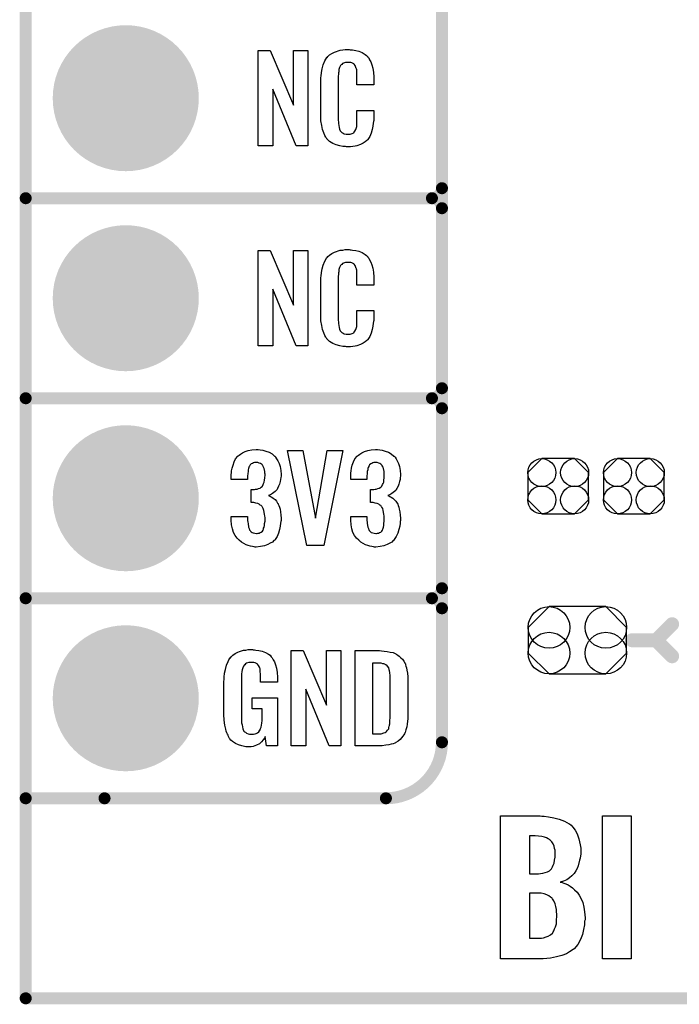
# Model space of a CAD drawing. Extents: x -0.07 to 0.95, y -0.15 to 1.54.
# Tile 1 of 10: x -0.05 to 0.28, y -0.15 to 0.34. Entities that reach past the tile are written whole.
import ezdxf

# ---------------------------------------------------------------- set-up
doc = ezdxf.new("R2010")
doc.units = 0
doc.layers.get('0').update_dxf_attribs({"linetype": 'CONTINUOUS'})
for name, color, linetype in [('gko', 6, 'CONTINUOUS'), ('gto', 2, 'CONTINUOUS'), ('gts', 1, 'CONTINUOUS')]:
    doc.layers.add(name, color=color, linetype=linetype)

# ---------------------------------------------------------------- blocks, each defined once
blk = doc.blocks.new('D34')
at = {"const_width": 0.003}
blk.add_lwpolyline([(-0.0015, 0, 1), (0.0015, 0, 1)], format="xyb", close=True, dxfattribs=at)
blk = doc.blocks.new('D37')
at = {"const_width": 0.0035}
blk.add_lwpolyline([(-0.00175, 0, 1), (0.00175, 0, 1)], format="xyb", close=True, dxfattribs=at)
blk = doc.blocks.new('D89')
blk.add_lwpolyline([(-0.0152, 0.0068), (-0.0152, -0.0068), (-0.0082, -0.0138), (0.0082, -0.0138), (0.0152, -0.0068), (0.0152, 0.0068), (0.0082, 0.0138), (-0.0082, 0.0138)], close=True)
for centre in [(-0.0082, 0.0068), (0.0082, 0.0068), (-0.0082, -0.0068), (0.0082, -0.0068)]:
    blk.add_circle(centre, 0.007)
blk = doc.blocks.new('D95')
blk.add_lwpolyline([(-0.0142, -0.0168), (0.0142, -0.0168), (0.0246, -0.0064), (0.0246, 0.0064), (0.0142, 0.0168), (-0.0142, 0.0168), (-0.0246, 0.0064), (-0.0246, -0.0064)], close=True)
for centre in [(-0.0142, 0.0064), (0.0142, 0.0064), (-0.0142, -0.0064), (0.0142, -0.0064)]:
    blk.add_circle(centre, 0.0104)
blk = doc.blocks.new('D53')
at = {"const_width": 0.0365}
blk.add_lwpolyline([(-0.01825, 0, 1), (0.01825, 0, 1)], format="xyb", close=True, dxfattribs=at)

msp = doc.modelspace()

# ---------------------------------------------------------------- linework, layer by layer
at = {"layer": 'gko', "color": 6, "const_width": 0.006}
for points in [[(-0.05, -0.15), (-0.05, 1.45)], [(-0.05, -0.15), (0.85, -0.15)]]:
    msp.add_lwpolyline(points, dxfattribs=at)
at = {"layer": 'gto', "color": 2}
for points, const_width in [([(0.158, -0.022), (0.158, 0.722)], 0.006), ([(0.158, 0.255), (0.158, 0.345)], 0.006), ([(-0.05, 0.25), (0.153, 0.25)], 0.006), ([(-0.05, 0.25), (0.153, 0.25)], 0.006), ([(0.153, 0.25), (0.153, 0.25)], 0.006), ([(0.153, 0.25), (0.153, 0.25)], 0.006), ([(0.158, 0.245), (0.158, 0.245)], 0.006), ([(0.158, 0.245), (0.158, 0.245)], 0.006), ([(0.158, 0.245), (0.158, 0.245)], 0.006), ([(0.158, 0.245), (0.158, 0.245)], 0.006), ([(0.158, 0.155), (0.158, 0.245)], 0.006), ([(-0.05, 0.15), (0.153, 0.15)], 0.006), ([(-0.05, 0.15), (0.153, 0.15)], 0.006), ([(0.153, 0.15), (0.153, 0.15)], 0.006), ([(0.153, 0.15), (0.153, 0.15)], 0.006), ([(0.158, 0.145), (0.158, 0.145)], 0.006), ([(0.158, 0.145), (0.158, 0.145)], 0.006), ([(0.158, 0.145), (0.158, 0.145)], 0.006), ([(0.158, 0.145), (0.158, 0.145)], 0.006), ([(0.158, 0.055), (0.158, 0.145)], 0.006), ([(-0.05, 0.05), (0.153, 0.05)], 0.006), ([(-0.05, 0.05), (0.153, 0.05)], 0.006), ([(0.153, 0.05), (0.153, 0.05)], 0.006), ([(0.153, 0.05), (0.153, 0.05)], 0.006), ([(0.158, 0.045), (0.158, 0.045)], 0.006), ([(0.158, 0.045), (0.158, 0.045)], 0.006), ([(0.158, 0.045), (0.158, 0.045)], 0.006), ([(0.158, 0.045), (0.158, 0.045)], 0.006), ([(0.265, 0.029), (0.273, 0.037)], 0.007), ([(0.253, 0.029), (0.265, 0.029)], 0.007), ([(0.265, 0.029), (0.273, 0.021)], 0.007), ([(-0.05, -0.05), (0.13, -0.05)], 0.006), ([(-0.05, -0.05), (-0.0106, -0.05)], 0.006), ([(0.13, -0.05), (0.13, -0.05)], 0.006), ([(0.13, -0.05), (0.13, -0.05)], 0.006)]:
    msp.add_lwpolyline(points, dxfattribs=dict(at, const_width=const_width))
for points in [[(0.0909, 0.2762), (0.0852, 0.2762), (0.0735, 0.3046), (0.0735, 0.2762), (0.0661, 0.2762), (0.0661, 0.3238), (0.0722, 0.3238), (0.0838, 0.2966), (0.0838, 0.3238), (0.0909, 0.3238), (0.0909, 0.2762)], [(0.1121, 0.3242), (0.1127, 0.3242), (0.1133, 0.3241), (0.1149, 0.3239), (0.1165, 0.3235), (0.1181, 0.3228), (0.1196, 0.3219), (0.1203, 0.3214), (0.1209, 0.3207), (0.121, 0.3205), (0.1214, 0.3201), (0.1218, 0.3192), (0.1224, 0.3181), (0.1229, 0.3167), (0.1234, 0.315), (0.1238, 0.3129), (0.1239, 0.3106), (0.1239, 0.3066), (0.1155, 0.3066), (0.1155, 0.3107), (0.1155, 0.3108), (0.1155, 0.3111), (0.1155, 0.3116), (0.1155, 0.3121), (0.1154, 0.3134), (0.1154, 0.3141), (0.1153, 0.3146), (0.1153, 0.3147), (0.1152, 0.3149), (0.115, 0.3154), (0.1146, 0.3163), (0.1141, 0.317), (0.1139, 0.3172), (0.1137, 0.3173), (0.1133, 0.3175), (0.1129, 0.3177), (0.1124, 0.3178), (0.1117, 0.3179), (0.1106, 0.3179), (0.1103, 0.3179), (0.1098, 0.3179), (0.1088, 0.3175), (0.1083, 0.3173), (0.1079, 0.3169), (0.1077, 0.3167), (0.1073, 0.3163), (0.1068, 0.3154), (0.1065, 0.3143), (0.1065, 0.3142), (0.1065, 0.3141), (0.1064, 0.3137), (0.1064, 0.3132), (0.1063, 0.3127), (0.1063, 0.3119), (0.1062, 0.3111), (0.1062, 0.3102), (0.1062, 0.2895), (0.1062, 0.2894), (0.1062, 0.2889), (0.1063, 0.2882), (0.1063, 0.2873), (0.1067, 0.2854), (0.1068, 0.2845), (0.1072, 0.2837), (0.1073, 0.2836), (0.1074, 0.2834), (0.1077, 0.2832), (0.108, 0.2829), (0.1086, 0.2825), (0.1092, 0.2822), (0.1101, 0.2821), (0.111, 0.282), (0.1114, 0.282), (0.1117, 0.2821), (0.1121, 0.2821), (0.1131, 0.2823), (0.1136, 0.2826), (0.114, 0.2829), (0.1141, 0.2829), (0.1141, 0.2831), (0.1145, 0.2835), (0.115, 0.2844), (0.1153, 0.2854), (0.1153, 0.2855), (0.1154, 0.2857), (0.1154, 0.286), (0.1154, 0.2865), (0.1154, 0.2871), (0.1155, 0.2878), (0.1155, 0.2886), (0.1155, 0.2895), (0.1155, 0.2938), (0.1239, 0.2938), (0.1239, 0.29), (0.1239, 0.2899), (0.1239, 0.2897), (0.1239, 0.2894), (0.1239, 0.2889), (0.1238, 0.2883), (0.1237, 0.2876), (0.1235, 0.2861), (0.1231, 0.2844), (0.1227, 0.2826), (0.1219, 0.2809), (0.121, 0.2794), (0.1209, 0.2792), (0.1204, 0.2788), (0.1197, 0.2782), (0.1187, 0.2775), (0.1173, 0.2769), (0.1155, 0.2762), (0.1146, 0.276), (0.1135, 0.2759), (0.1123, 0.2757), (0.1103, 0.2757), (0.1098, 0.2758), (0.1092, 0.2758), (0.1085, 0.2759), (0.1069, 0.2762), (0.1052, 0.2767), (0.1034, 0.2774), (0.1018, 0.2784), (0.1011, 0.279), (0.1005, 0.2797), (0.1005, 0.2798), (0.1004, 0.2799), (0.1002, 0.2802), (0.1, 0.2805), (0.0995, 0.2814), (0.099, 0.2827), (0.0983, 0.2844), (0.0979, 0.2864), (0.0975, 0.2887), (0.0974, 0.2914), (0.0974, 0.3083), (0.0974, 0.3084), (0.0974, 0.3087), (0.0974, 0.3091), (0.0975, 0.3096), (0.0975, 0.3103), (0.0976, 0.311), (0.0978, 0.3128), (0.0981, 0.3147), (0.0987, 0.3167), (0.0994, 0.3186), (0.1005, 0.3203), (0.1005, 0.3203), (0.1006, 0.3204), (0.101, 0.3209), (0.1018, 0.3216), (0.103, 0.3223), (0.1043, 0.323), (0.1053, 0.3234), (0.1062, 0.3237), (0.1072, 0.324), (0.1084, 0.3241), (0.1096, 0.3243), (0.1116, 0.3243), (0.1121, 0.3242)], [(0.0909, 0.1762), (0.0852, 0.1762), (0.0735, 0.2046), (0.0735, 0.1762), (0.0661, 0.1762), (0.0661, 0.2238), (0.0722, 0.2238), (0.0838, 0.1966), (0.0838, 0.2238), (0.0909, 0.2238), (0.0909, 0.1762)], [(0.1121, 0.2242), (0.1127, 0.2242), (0.1133, 0.2241), (0.1149, 0.2239), (0.1165, 0.2235), (0.1181, 0.2228), (0.1196, 0.2219), (0.1203, 0.2214), (0.1209, 0.2207), (0.121, 0.2205), (0.1214, 0.2201), (0.1218, 0.2192), (0.1224, 0.2181), (0.1229, 0.2167), (0.1234, 0.215), (0.1238, 0.213), (0.1239, 0.2106), (0.1239, 0.2066), (0.1155, 0.2066), (0.1155, 0.2107), (0.1155, 0.2108), (0.1155, 0.2111), (0.1155, 0.2116), (0.1155, 0.2121), (0.1154, 0.2134), (0.1154, 0.2141), (0.1153, 0.2146), (0.1153, 0.2147), (0.1152, 0.2149), (0.115, 0.2154), (0.1146, 0.2163), (0.1141, 0.217), (0.1139, 0.2172), (0.1137, 0.2173), (0.1133, 0.2175), (0.1129, 0.2177), (0.1124, 0.2178), (0.1117, 0.2179), (0.1106, 0.2179), (0.1103, 0.2179), (0.1098, 0.2179), (0.1088, 0.2175), (0.1083, 0.2173), (0.1079, 0.2169), (0.1077, 0.2167), (0.1073, 0.2163), (0.1068, 0.2154), (0.1065, 0.2143), (0.1065, 0.2142), (0.1065, 0.2141), (0.1064, 0.2137), (0.1064, 0.2132), (0.1063, 0.2127), (0.1063, 0.2119), (0.1062, 0.2111), (0.1062, 0.2102), (0.1062, 0.1895), (0.1062, 0.1894), (0.1062, 0.1889), (0.1063, 0.1882), (0.1063, 0.1873), (0.1067, 0.1854), (0.1068, 0.1845), (0.1072, 0.1837), (0.1073, 0.1836), (0.1074, 0.1834), (0.1077, 0.1832), (0.108, 0.1829), (0.1086, 0.1825), (0.1092, 0.1822), (0.1101, 0.1821), (0.111, 0.182), (0.1114, 0.182), (0.1117, 0.1821), (0.1121, 0.1821), (0.1131, 0.1823), (0.1136, 0.1826), (0.114, 0.1829), (0.1141, 0.1829), (0.1141, 0.1831), (0.1145, 0.1835), (0.115, 0.1844), (0.1153, 0.1854), (0.1153, 0.1855), (0.1154, 0.1857), (0.1154, 0.186), (0.1154, 0.1865), (0.1154, 0.187), (0.1155, 0.1878), (0.1155, 0.1886), (0.1155, 0.1895), (0.1155, 0.1938), (0.1239, 0.1938), (0.1239, 0.19), (0.1239, 0.1899), (0.1239, 0.1897), (0.1239, 0.1894), (0.1239, 0.1889), (0.1238, 0.1883), (0.1237, 0.1876), (0.1235, 0.1861), (0.1231, 0.1844), (0.1227, 0.1826), (0.1219, 0.1809), (0.121, 0.1794), (0.1209, 0.1792), (0.1204, 0.1788), (0.1197, 0.1782), (0.1187, 0.1775), (0.1173, 0.1769), (0.1155, 0.1762), (0.1146, 0.176), (0.1135, 0.1759), (0.1123, 0.1757), (0.1103, 0.1757), (0.1098, 0.1758), (0.1092, 0.1758), (0.1085, 0.1759), (0.1069, 0.1762), (0.1052, 0.1767), (0.1034, 0.1774), (0.1018, 0.1784), (0.1011, 0.179), (0.1005, 0.1797), (0.1005, 0.1798), (0.1004, 0.1799), (0.1002, 0.1802), (0.1, 0.1805), (0.0995, 0.1814), (0.099, 0.1827), (0.0983, 0.1844), (0.0979, 0.1864), (0.0975, 0.1887), (0.0974, 0.1914), (0.0974, 0.2083), (0.0974, 0.2084), (0.0974, 0.2087), (0.0974, 0.2091), (0.0975, 0.2096), (0.0975, 0.2103), (0.0976, 0.211), (0.0978, 0.2128), (0.0981, 0.2147), (0.0987, 0.2166), (0.0994, 0.2186), (0.1005, 0.2203), (0.1005, 0.2203), (0.1006, 0.2204), (0.101, 0.2209), (0.1018, 0.2216), (0.103, 0.2223), (0.1043, 0.223), (0.1053, 0.2234), (0.1062, 0.2237), (0.1072, 0.224), (0.1084, 0.2241), (0.1096, 0.2243), (0.1116, 0.2243), (0.1121, 0.2242)], [(0.0661, 0.1243), (0.0672, 0.1242), (0.0685, 0.124), (0.07, 0.1235), (0.0716, 0.123), (0.0731, 0.1222), (0.0744, 0.1211), (0.0746, 0.121), (0.0749, 0.1206), (0.0754, 0.1197), (0.076, 0.1187), (0.0766, 0.1174), (0.0771, 0.1159), (0.0775, 0.1139), (0.0776, 0.1118), (0.0776, 0.1116), (0.0776, 0.1111), (0.0775, 0.1103), (0.0774, 0.1094), (0.0771, 0.1083), (0.0769, 0.1071), (0.0764, 0.106), (0.0759, 0.1049), (0.0758, 0.1048), (0.0756, 0.1044), (0.0752, 0.1039), (0.0746, 0.1034), (0.074, 0.1028), (0.0733, 0.1023), (0.0723, 0.1017), (0.0713, 0.1013), (0.0714, 0.1013), (0.0718, 0.1012), (0.0723, 0.1009), (0.073, 0.1005), (0.0737, 0.1), (0.0746, 0.0993), (0.0753, 0.0985), (0.0759, 0.0975), (0.076, 0.0975), (0.0762, 0.0971), (0.0765, 0.0964), (0.0768, 0.0956), (0.0771, 0.0945), (0.0773, 0.0932), (0.0775, 0.0916), (0.0776, 0.09), (0.0776, 0.0899), (0.0776, 0.0897), (0.0776, 0.0893), (0.0776, 0.0889), (0.0775, 0.0883), (0.0774, 0.0876), (0.0772, 0.0861), (0.0769, 0.0843), (0.0763, 0.0826), (0.0756, 0.0809), (0.0746, 0.0793), (0.0745, 0.0791), (0.074, 0.0788), (0.0733, 0.0781), (0.0722, 0.0775), (0.071, 0.0768), (0.0694, 0.0762), (0.0674, 0.0758), (0.0652, 0.0756), (0.0647, 0.0756), (0.0641, 0.0757), (0.0633, 0.0758), (0.0623, 0.076), (0.0612, 0.0764), (0.0601, 0.0767), (0.059, 0.0773), (0.0578, 0.078), (0.0567, 0.079), (0.0556, 0.08), (0.0547, 0.0814), (0.0538, 0.0828), (0.0533, 0.0847), (0.0529, 0.0867), (0.0527, 0.0891), (0.0527, 0.0908), (0.0609, 0.0908), (0.0609, 0.0894), (0.0609, 0.0892), (0.0609, 0.0889), (0.061, 0.0881), (0.0611, 0.0874), (0.0613, 0.0856), (0.0616, 0.0848), (0.0619, 0.084), (0.062, 0.084), (0.0621, 0.0838), (0.0623, 0.0835), (0.0626, 0.0832), (0.0631, 0.0829), (0.0637, 0.0827), (0.0645, 0.0825), (0.0653, 0.0824), (0.0657, 0.0824), (0.0661, 0.0825), (0.0666, 0.0826), (0.0672, 0.0828), (0.0677, 0.0831), (0.0683, 0.0836), (0.0686, 0.0841), (0.0686, 0.0842), (0.0688, 0.0845), (0.0689, 0.085), (0.0691, 0.0855), (0.0693, 0.0864), (0.0694, 0.0873), (0.0696, 0.0885), (0.0696, 0.0898), (0.0696, 0.09), (0.0696, 0.0904), (0.0695, 0.0911), (0.0694, 0.092), (0.069, 0.0938), (0.0687, 0.0948), (0.0683, 0.0956), (0.0682, 0.0957), (0.068, 0.096), (0.0677, 0.0963), (0.0672, 0.0966), (0.0667, 0.0971), (0.066, 0.0974), (0.065, 0.0976), (0.064, 0.0978), (0.0626, 0.0978), (0.0626, 0.1044), (0.0644, 0.1044), (0.0649, 0.1045), (0.0656, 0.1046), (0.0663, 0.1048), (0.0671, 0.1051), (0.0677, 0.1055), (0.0683, 0.1061), (0.0684, 0.1062), (0.0685, 0.1063), (0.0686, 0.1068), (0.0689, 0.1074), (0.0692, 0.1081), (0.0694, 0.1091), (0.0695, 0.1102), (0.0696, 0.1115), (0.0696, 0.1117), (0.0696, 0.1121), (0.0695, 0.1126), (0.0695, 0.1133), (0.0691, 0.1148), (0.0689, 0.1156), (0.0685, 0.1162), (0.0685, 0.1163), (0.0684, 0.1165), (0.0681, 0.1168), (0.0678, 0.1171), (0.0673, 0.1173), (0.0667, 0.1176), (0.066, 0.1178), (0.0651, 0.1179), (0.0648, 0.1179), (0.0643, 0.1178), (0.0638, 0.1177), (0.0633, 0.1174), (0.0627, 0.1172), (0.0622, 0.1167), (0.0618, 0.1161), (0.0618, 0.116), (0.0617, 0.1159), (0.0615, 0.1154), (0.0613, 0.1149), (0.0612, 0.1142), (0.0611, 0.1134), (0.061, 0.1123), (0.0609, 0.1111), (0.0609, 0.1094), (0.0527, 0.1094), (0.0527, 0.1116), (0.0527, 0.1117), (0.0527, 0.1119), (0.0527, 0.1122), (0.0528, 0.1126), (0.0529, 0.1137), (0.0531, 0.1151), (0.0536, 0.1166), (0.0541, 0.1182), (0.0549, 0.1197), (0.056, 0.121), (0.0562, 0.1212), (0.0566, 0.1216), (0.0573, 0.1221), (0.0584, 0.1227), (0.0597, 0.1234), (0.0612, 0.1238), (0.063, 0.1242), (0.0651, 0.1244), (0.0657, 0.1244), (0.0661, 0.1243)], [(0.099, 0.0763), (0.0905, 0.0763), (0.0808, 0.1238), (0.0885, 0.1238), (0.0948, 0.0901), (0.1007, 0.1238), (0.1085, 0.1238), (0.099, 0.0763)], [(0.1258, 0.1243), (0.1269, 0.1242), (0.1282, 0.124), (0.1297, 0.1235), (0.1313, 0.123), (0.1327, 0.1222), (0.134, 0.1211), (0.1342, 0.121), (0.1346, 0.1206), (0.1351, 0.1197), (0.1357, 0.1187), (0.1363, 0.1174), (0.1368, 0.1159), (0.1372, 0.1139), (0.1373, 0.1118), (0.1373, 0.1116), (0.1373, 0.1111), (0.1372, 0.1103), (0.1371, 0.1094), (0.1368, 0.1083), (0.1365, 0.1071), (0.1361, 0.106), (0.1355, 0.1049), (0.1354, 0.1048), (0.1352, 0.1044), (0.1349, 0.1039), (0.1343, 0.1034), (0.1337, 0.1028), (0.1329, 0.1023), (0.132, 0.1017), (0.131, 0.1013), (0.1311, 0.1013), (0.1314, 0.1012), (0.132, 0.1009), (0.1326, 0.1005), (0.1334, 0.1), (0.1342, 0.0993), (0.135, 0.0985), (0.1356, 0.0975), (0.1357, 0.0975), (0.1359, 0.0971), (0.1362, 0.0964), (0.1364, 0.0956), (0.1367, 0.0945), (0.137, 0.0932), (0.1372, 0.0916), (0.1373, 0.09), (0.1373, 0.0899), (0.1373, 0.0897), (0.1373, 0.0893), (0.1373, 0.0889), (0.1372, 0.0883), (0.1371, 0.0876), (0.1369, 0.0861), (0.1365, 0.0843), (0.136, 0.0826), (0.1352, 0.0809), (0.1342, 0.0793), (0.1341, 0.0791), (0.1337, 0.0788), (0.1329, 0.0781), (0.1319, 0.0775), (0.1306, 0.0768), (0.129, 0.0762), (0.1271, 0.0758), (0.1249, 0.0756), (0.1243, 0.0756), (0.1238, 0.0757), (0.1229, 0.0758), (0.122, 0.076), (0.1209, 0.0764), (0.1198, 0.0767), (0.1187, 0.0773), (0.1175, 0.078), (0.1164, 0.079), (0.1153, 0.08), (0.1143, 0.0814), (0.1135, 0.0828), (0.1129, 0.0847), (0.1126, 0.0867), (0.1124, 0.0891), (0.1124, 0.0908), (0.1205, 0.0908), (0.1205, 0.0894), (0.1205, 0.0892), (0.1205, 0.0889), (0.1206, 0.0881), (0.1207, 0.0874), (0.121, 0.0856), (0.1213, 0.0848), (0.1215, 0.084), (0.1216, 0.084), (0.1217, 0.0838), (0.122, 0.0835), (0.1223, 0.0832), (0.1227, 0.0829), (0.1234, 0.0827), (0.1241, 0.0825), (0.125, 0.0824), (0.1253, 0.0824), (0.1258, 0.0825), (0.1263, 0.0826), (0.1268, 0.0828), (0.1274, 0.0831), (0.1279, 0.0836), (0.1283, 0.0841), (0.1283, 0.0842), (0.1285, 0.0845), (0.1286, 0.085), (0.1288, 0.0855), (0.1289, 0.0864), (0.129, 0.0873), (0.1292, 0.0885), (0.1292, 0.0898), (0.1292, 0.09), (0.1292, 0.0904), (0.1291, 0.0911), (0.129, 0.092), (0.1287, 0.0938), (0.1284, 0.0948), (0.1279, 0.0956), (0.1278, 0.0957), (0.1277, 0.096), (0.1274, 0.0963), (0.1269, 0.0966), (0.1264, 0.0971), (0.1256, 0.0974), (0.1247, 0.0976), (0.1237, 0.0978), (0.1223, 0.0978), (0.1223, 0.1044), (0.124, 0.1044), (0.1246, 0.1045), (0.1252, 0.1046), (0.126, 0.1048), (0.1267, 0.1051), (0.1274, 0.1055), (0.1279, 0.1061), (0.128, 0.1062), (0.1281, 0.1063), (0.1283, 0.1068), (0.1286, 0.1074), (0.1289, 0.1081), (0.129, 0.1091), (0.1291, 0.1102), (0.1292, 0.1115), (0.1292, 0.1117), (0.1292, 0.1121), (0.1291, 0.1126), (0.1291, 0.1133), (0.1288, 0.1148), (0.1286, 0.1156), (0.1282, 0.1162), (0.1282, 0.1163), (0.128, 0.1165), (0.1277, 0.1168), (0.1275, 0.1171), (0.127, 0.1173), (0.1264, 0.1176), (0.1256, 0.1178), (0.1248, 0.1179), (0.1244, 0.1179), (0.124, 0.1178), (0.1235, 0.1177), (0.1229, 0.1174), (0.1224, 0.1172), (0.1218, 0.1167), (0.1215, 0.1161), (0.1215, 0.116), (0.1214, 0.1159), (0.1212, 0.1154), (0.121, 0.1149), (0.1209, 0.1142), (0.1207, 0.1134), (0.1206, 0.1123), (0.1205, 0.1111), (0.1205, 0.1094), (0.1124, 0.1094), (0.1124, 0.1116), (0.1124, 0.1117), (0.1124, 0.1119), (0.1124, 0.1122), (0.1125, 0.1126), (0.1126, 0.1137), (0.1128, 0.1151), (0.1132, 0.1166), (0.1138, 0.1182), (0.1145, 0.1197), (0.1156, 0.121), (0.1158, 0.1212), (0.1163, 0.1216), (0.1169, 0.1221), (0.118, 0.1227), (0.1193, 0.1234), (0.1209, 0.1238), (0.1227, 0.1242), (0.1248, 0.1244), (0.1253, 0.1244), (0.1258, 0.1243)], [(0.0637, 0.0242), (0.0644, 0.0242), (0.065, 0.0241), (0.0665, 0.0239), (0.0682, 0.0235), (0.0698, 0.0228), (0.0714, 0.022), (0.0721, 0.0215), (0.0727, 0.0208), (0.0728, 0.0206), (0.0732, 0.0202), (0.0736, 0.0193), (0.0743, 0.0182), (0.0748, 0.0167), (0.0753, 0.015), (0.0757, 0.0129), (0.0758, 0.0105), (0.0758, 0.008), (0.0674, 0.008), (0.0674, 0.0106), (0.0674, 0.0107), (0.0674, 0.0111), (0.0674, 0.0116), (0.0674, 0.0121), (0.0672, 0.0134), (0.0672, 0.0142), (0.0671, 0.0147), (0.0671, 0.0148), (0.067, 0.015), (0.067, 0.0153), (0.0668, 0.0156), (0.0664, 0.0164), (0.0658, 0.0171), (0.0656, 0.0172), (0.0653, 0.0174), (0.065, 0.0176), (0.0646, 0.0177), (0.064, 0.0179), (0.0635, 0.0179), (0.0623, 0.0179), (0.062, 0.0179), (0.0615, 0.0179), (0.0604, 0.0175), (0.0599, 0.0172), (0.0595, 0.0168), (0.0593, 0.0167), (0.0589, 0.0161), (0.0585, 0.0153), (0.0581, 0.0142), (0.0581, 0.0141), (0.0581, 0.0139), (0.058, 0.0135), (0.058, 0.013), (0.0579, 0.0124), (0.0579, 0.0117), (0.0578, 0.0108), (0.0578, 0.0099), (0.0578, -0.01), (0.0578, -0.0102), (0.0578, -0.0106), (0.0579, -0.0114), (0.0579, -0.0123), (0.0581, -0.0132), (0.0583, -0.0142), (0.0585, -0.0153), (0.0588, -0.0161), (0.0589, -0.0162), (0.059, -0.0164), (0.0594, -0.0167), (0.0598, -0.017), (0.0603, -0.0174), (0.0611, -0.0178), (0.0619, -0.0179), (0.0629, -0.018), (0.0634, -0.018), (0.0639, -0.0179), (0.0646, -0.0178), (0.0652, -0.0176), (0.0659, -0.0172), (0.0665, -0.0167), (0.067, -0.016), (0.0671, -0.0159), (0.0672, -0.0156), (0.0673, -0.0151), (0.0676, -0.0144), (0.0678, -0.0135), (0.068, -0.0124), (0.0681, -0.0111), (0.0682, -0.0096), (0.0682, -0.0052), (0.0631, -0.0052), (0.0631, 0.0003), (0.0759, 0.0003), (0.0759, -0.0238), (0.0703, -0.0238), (0.0697, -0.0191), (0.0697, -0.0192), (0.0697, -0.0193), (0.0693, -0.02), (0.0687, -0.0208), (0.0679, -0.0217), (0.0668, -0.0227), (0.0654, -0.0235), (0.0637, -0.0241), (0.0627, -0.0242), (0.0617, -0.0243), (0.0611, -0.0243), (0.0606, -0.0242), (0.06, -0.0242), (0.0594, -0.0241), (0.058, -0.0238), (0.0563, -0.0233), (0.0548, -0.0226), (0.0533, -0.0216), (0.0525, -0.021), (0.052, -0.0203), (0.052, -0.0202), (0.0519, -0.0201), (0.0517, -0.0198), (0.0515, -0.0195), (0.0513, -0.0191), (0.0511, -0.0185), (0.0508, -0.0179), (0.0505, -0.0172), (0.0502, -0.0164), (0.05, -0.0154), (0.0495, -0.0134), (0.0491, -0.0109), (0.049, -0.0081), (0.049, 0.0079), (0.049, 0.008), (0.049, 0.0082), (0.049, 0.0086), (0.0491, 0.0092), (0.0491, 0.0099), (0.0492, 0.0106), (0.0494, 0.0125), (0.0498, 0.0144), (0.0503, 0.0165), (0.0511, 0.0184), (0.0515, 0.0193), (0.0521, 0.0202), (0.0521, 0.0203), (0.0523, 0.0203), (0.0526, 0.0208), (0.0535, 0.0215), (0.0546, 0.0223), (0.056, 0.023), (0.0569, 0.0234), (0.0578, 0.0237), (0.0588, 0.024), (0.06, 0.0241), (0.0612, 0.0243), (0.0633, 0.0243), (0.0637, 0.0242)], [(0.1074, -0.0238), (0.1017, -0.0238), (0.09, 0.0046), (0.09, -0.0238), (0.0826, -0.0238), (0.0826, 0.0238), (0.0887, 0.0238), (0.1003, -0.0034), (0.1003, 0.0238), (0.1074, 0.0238), (0.1074, -0.0238)], [(0.1278, 0.0237), (0.1291, 0.0236), (0.1306, 0.0234), (0.1321, 0.0231), (0.1336, 0.0228), (0.1349, 0.0222), (0.1351, 0.0221), (0.1354, 0.0219), (0.136, 0.0216), (0.1367, 0.021), (0.1375, 0.0203), (0.1383, 0.0195), (0.139, 0.0185), (0.1396, 0.0174), (0.1397, 0.0172), (0.1398, 0.0168), (0.14, 0.0161), (0.1403, 0.0152), (0.1405, 0.014), (0.1408, 0.0125), (0.1409, 0.0108), (0.141, 0.009), (0.141, -0.0083), (0.141, -0.0084), (0.141, -0.0086), (0.141, -0.0089), (0.141, -0.0093), (0.1409, -0.0103), (0.1408, -0.0115), (0.1406, -0.0129), (0.1404, -0.0143), (0.14, -0.0158), (0.1396, -0.0171), (0.1395, -0.0173), (0.1393, -0.0177), (0.1389, -0.0182), (0.1385, -0.019), (0.1378, -0.0198), (0.1371, -0.0206), (0.1361, -0.0214), (0.135, -0.0221), (0.1348, -0.0222), (0.1344, -0.0224), (0.1337, -0.0227), (0.1326, -0.0229), (0.1314, -0.0232), (0.1299, -0.0235), (0.1281, -0.0237), (0.1262, -0.0238), (0.1146, -0.0238), (0.1146, 0.0238), (0.1268, 0.0238), (0.1278, 0.0237)], [(0.1269, 0.0176), (0.1233, 0.0176), (0.1233, -0.0178), (0.1265, -0.0178), (0.127, -0.0177), (0.1276, -0.0177), (0.1289, -0.0173), (0.1296, -0.0171), (0.1302, -0.0167), (0.1302, -0.0167), (0.1303, -0.0166), (0.1308, -0.016), (0.1314, -0.0152), (0.1315, -0.0146), (0.1317, -0.014), (0.1317, -0.0139), (0.1318, -0.0136), (0.1318, -0.0132), (0.1319, -0.0127), (0.132, -0.0119), (0.132, -0.011), (0.1321, -0.0099), (0.1321, -0.0087), (0.1321, 0.0095), (0.1321, 0.0097), (0.1321, 0.0101), (0.1321, 0.0106), (0.1321, 0.0113), (0.1319, 0.0129), (0.1318, 0.0137), (0.1317, 0.0143), (0.1317, 0.0144), (0.1316, 0.0146), (0.1315, 0.0149), (0.1314, 0.0153), (0.1308, 0.0161), (0.1304, 0.0165), (0.13, 0.0167), (0.1299, 0.0167), (0.1297, 0.0168), (0.1294, 0.017), (0.1289, 0.0172), (0.1284, 0.0173), (0.1277, 0.0175), (0.1269, 0.0176)], [(0.2079, -0.059), (0.2091, -0.059), (0.2113, -0.0592), (0.2139, -0.0598), (0.2166, -0.0605), (0.2192, -0.0615), (0.2216, -0.0627), (0.2218, -0.0628), (0.2225, -0.0634), (0.2234, -0.0645), (0.2245, -0.0659), (0.2256, -0.0678), (0.2264, -0.0702), (0.2268, -0.0717), (0.2271, -0.0733), (0.2274, -0.0749), (0.2274, -0.0767), (0.2274, -0.0769), (0.2274, -0.0773), (0.2274, -0.078), (0.2272, -0.0788), (0.2271, -0.0799), (0.2268, -0.081), (0.2261, -0.0837), (0.2256, -0.0851), (0.2249, -0.0863), (0.2241, -0.0876), (0.2229, -0.0888), (0.2218, -0.0898), (0.2204, -0.0907), (0.2188, -0.0914), (0.217, -0.0919), (0.2171, -0.0919), (0.2175, -0.092), (0.2181, -0.0921), (0.2189, -0.0924), (0.2199, -0.0928), (0.221, -0.0932), (0.2221, -0.0939), (0.2232, -0.0948), (0.2243, -0.0957), (0.2256, -0.097), (0.2265, -0.0985), (0.2275, -0.1002), (0.2284, -0.1021), (0.2289, -0.1044), (0.2293, -0.1068), (0.2295, -0.1098), (0.2295, -0.1099), (0.2295, -0.1102), (0.2295, -0.1107), (0.2293, -0.1114), (0.2293, -0.1123), (0.2292, -0.1132), (0.2288, -0.1156), (0.2282, -0.1181), (0.2272, -0.1206), (0.2259, -0.1231), (0.2241, -0.1252), (0.2238, -0.1254), (0.2231, -0.126), (0.2218, -0.1267), (0.2202, -0.1277), (0.2179, -0.1286), (0.2153, -0.1293), (0.2123, -0.1299), (0.2086, -0.1302), (0.1873, -0.1302), (0.1873, -0.0588), (0.2071, -0.0588), (0.2079, -0.059)], [(0.2526, -0.1302), (0.2382, -0.1302), (0.2382, -0.0588), (0.2526, -0.0588), (0.2526, -0.1302)], [(0.2045, -0.0688), (0.2017, -0.0688), (0.2017, -0.0877), (0.2063, -0.0877), (0.2073, -0.0876), (0.2084, -0.0874), (0.2095, -0.0871), (0.2107, -0.0867), (0.2118, -0.0862), (0.2127, -0.0853), (0.2128, -0.0852), (0.2129, -0.0849), (0.2132, -0.0842), (0.2136, -0.0834), (0.2141, -0.0824), (0.2143, -0.081), (0.2145, -0.0795), (0.2146, -0.0777), (0.2146, -0.0774), (0.2146, -0.0769), (0.2145, -0.076), (0.2143, -0.0751), (0.2141, -0.074), (0.2135, -0.0728), (0.2129, -0.0717), (0.2121, -0.0709), (0.212, -0.0708), (0.2117, -0.0706), (0.2111, -0.0702), (0.2103, -0.0698), (0.2092, -0.0695), (0.2079, -0.0691), (0.2063, -0.069), (0.2045, -0.0688)], [(0.2056, -0.0974), (0.2017, -0.0974), (0.2017, -0.12), (0.2067, -0.12), (0.2077, -0.1199), (0.2088, -0.1198), (0.21, -0.1193), (0.2111, -0.1189), (0.2123, -0.1182), (0.2132, -0.1174), (0.2134, -0.1173), (0.2136, -0.1168), (0.2139, -0.1163), (0.2143, -0.1153), (0.2148, -0.1142), (0.2152, -0.1127), (0.2153, -0.111), (0.2154, -0.1089), (0.2154, -0.1088), (0.2154, -0.1087), (0.2154, -0.108), (0.2153, -0.1068), (0.2152, -0.1056), (0.2149, -0.1041), (0.2145, -0.1027), (0.2139, -0.1013), (0.2132, -0.1002), (0.2131, -0.1), (0.2128, -0.0998), (0.2123, -0.0994), (0.2114, -0.0988), (0.2104, -0.0982), (0.2091, -0.0978), (0.2075, -0.0975), (0.2056, -0.0974)]]:
    msp.add_lwpolyline(points, dxfattribs=at)
at = {"layer": 'gto', "color": 2, "const_width": 0.006}
for points in [[(0.153, 0.25, 0.414214), (0.158, 0.255)], [(0.158, 0.245, 0.414214), (0.153, 0.25)], [(0.158, 0.245, 0.414214), (0.153, 0.25)], [(0.153, 0.15, 0.414214), (0.158, 0.155)], [(0.158, 0.145, 0.414214), (0.153, 0.15)], [(0.158, 0.145, 0.414214), (0.153, 0.15)], [(0.153, 0.05, 0.414214), (0.158, 0.055)], [(0.158, 0.045, 0.414214), (0.153, 0.05)], [(0.158, 0.045, 0.414214), (0.153, 0.05)], [(0.13, -0.05, 0.414214), (0.158, -0.022)]]:
    msp.add_lwpolyline(points, format="xyb", dxfattribs=at)

# ---------------------------------------------------------------- block references
at = {"layer": 'gko'}
msp.add_blockref('D34', (-0.05, -0.15), dxfattribs=at)
msp.add_blockref('D34', (-0.05, -0.15), dxfattribs=at)
at = {"layer": 'gto'}
for name, p in [('D34', (0.158, 0.255)), ('D34', (0.158, 0.255)), ('D34', (-0.05, 0.25)), ('D34', (-0.05, 0.25)), ('D34', (0.153, 0.25)), ('D34', (0.153, 0.25)), ('D34', (0.153, 0.25)), ('D34', (0.153, 0.25)), ('D34', (0.153, 0.25)), ('D34', (0.153, 0.25)), ('D34', (0.153, 0.25)), ('D34', (0.158, 0.245)), ('D34', (0.158, 0.245)), ('D34', (0.158, 0.245)), ('D34', (0.158, 0.245)), ('D34', (0.158, 0.245)), ('D34', (0.158, 0.245)), ('D34', (0.158, 0.245)), ('D34', (0.158, 0.155)), ('D34', (0.158, 0.155)), ('D34', (-0.05, 0.15)), ('D34', (-0.05, 0.15)), ('D34', (0.153, 0.15)), ('D34', (0.153, 0.15)), ('D34', (0.153, 0.15)), ('D34', (0.153, 0.15)), ('D34', (0.153, 0.15)), ('D34', (0.153, 0.15)), ('D34', (0.153, 0.15)), ('D34', (0.158, 0.145)), ('D34', (0.158, 0.145)), ('D34', (0.158, 0.145)), ('D34', (0.158, 0.145)), ('D34', (0.158, 0.145)), ('D34', (0.158, 0.145)), ('D34', (0.158, 0.145)), ('D34', (0.158, 0.055)), ('D34', (0.158, 0.055)), ('D34', (-0.05, 0.05)), ('D34', (-0.05, 0.05)), ('D34', (0.153, 0.05)), ('D34', (0.153, 0.05)), ('D34', (0.153, 0.05)), ('D34', (0.153, 0.05)), ('D34', (0.153, 0.05)), ('D34', (0.153, 0.05)), ('D34', (0.153, 0.05)), ('D34', (0.158, 0.045)), ('D34', (0.158, 0.045)), ('D34', (0.158, 0.045)), ('D34', (0.158, 0.045)), ('D34', (0.158, 0.045)), ('D34', (0.158, 0.045)), ('D37', (0.273, 0.037)), ('D37', (0.253, 0.029)), ('D37', (0.265, 0.029)), ('D37', (0.265, 0.029)), ('D37', (0.265, 0.029)), ('D37', (0.273, 0.021)), ('D34', (0.158, -0.022)), ('D34', (0.158, -0.022)), ('D34', (-0.05, -0.05)), ('D34', (-0.05, -0.05)), ('D34', (-0.0106, -0.05)), ('D34', (0.13, -0.05)), ('D34', (0.13, -0.05)), ('D34', (0.13, -0.05)), ('D34', (0.13, -0.05))]:
    msp.add_blockref(name, p, dxfattribs=at)
at = {"layer": 'gts'}
for name, p in [('D53', (0, 0.3)), ('D53', (0, 0.2)), ('D53', (0, 0.1)), ('D89', (0.2161, 0.106)), ('D89', (0.2539, 0.106)), ('D95', (0.2257, 0.029)), ('D53', (0, 0))]:
    msp.add_blockref(name, p, dxfattribs=at)

doc.saveas('drawing.dxf')
